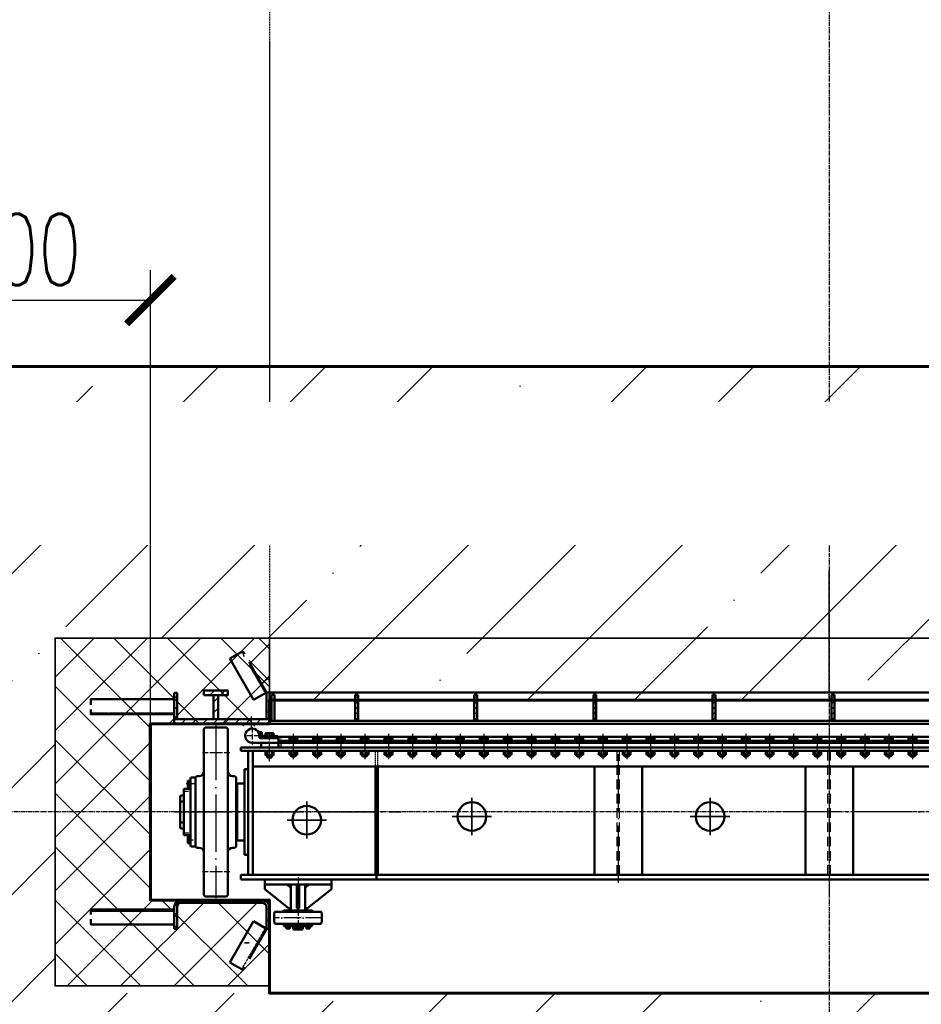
# Model space of a CAD drawing. Header units: millimetres. Extents: x -50096 to 615650, y 194565 to 243945.
# Tile 245 of 256: x 261870 to 265655, y 207885 to 212019. Entities that reach past the tile are written whole.
import ezdxf
from ezdxf import colors
from ezdxf.entities.mleader import LeaderData, LeaderLine
from ezdxf.math import Vec2, Vec3

# ---------------------------------------------------------------- set-up
doc = ezdxf.new("R2010")
doc.units = ezdxf.units.MM
for name, pattern in [('ACAD_ISO02W100', [15, 12, -3]), ('ACAD_ISO04W100', [30, 24, -3, 0, -3]), ('CENTER2', [28.575, 19.05, -3.175, 3.175, -3.175]), ('ГТО-1 Пунктир', [7, 5, -2]), ('осевая', [50.8, 31.75, -6.35, 6.35, -6.35]), ('штриховая 04-2', [6, 4, -2])]:
    doc.linetypes.add(name, pattern=pattern)
doc.layers.get('Defpoints').update_dxf_attribs({"color": 8})
for name, color, linetype, lineweight in [('ГТО Оси 0.25', 7, 'осевая', 25), ('ГТО-2_Бетон_060', 3, 'Continuous', 60), ('ГТО-2_Выноски_035', 2, 'Continuous', 35), ('ГТО-2_Пунктир', 151, 'ГТО-1 Пунктир', 25), ('ГТО-2_Пунктир_025', 151, 'ГТО-1 Пунктир', 25), ('ГТО-2_Размеры_035', 2, 'Continuous', 35), ('ГТО-2_Штриховка', 252, 'Continuous', 18), ('ОЗиМ Металл', 1, 'Continuous', 50), ('ОЗиМ Металл штрих', 230, 'штриховая 04-2', 25), ('ОЗиМ Невидимый', 7, 'ACAD_ISO02W100', 25), ('ОЗиМ Осевой', 7, 'ACAD_ISO04W100', 25), ('ОЗиМ Ось', 7, 'ACAD_ISO04W100', 25), ('ОЗиМ Размерный', 7, 'Continuous', 25), ('ОЗиМ Размеры', 2, 'Continuous', 35)]:
    doc.layers.add(name, color=color, linetype=linetype, lineweight=lineweight)
doc.layers.add('ГТО-2_Штриховка_018', color=7, linetype='Continuous', lineweight=18, true_color=0x6b6b6b)
doc.layers.add('ОЗиМ Оси', color=4, linetype='CENTER2')
doc.styles.add('MOSOBL (isocpeur)', font='isocpeur.ttf')
doc.styles.add('RomanS', font='romans.shx', dxfattribs={"width": 0.7})
doc.dimstyles.new('M200', dxfattribs={"dimscale": 200, "dimtxt": 3, "dimasz": 2, "dimexe": 1.25, "dimexo": 0.625, "dimtad": 3, "dimtoh": 1, "dimdec": 0, "dimtxsty": 'RomanS', "dimblk": 'ARCHTICK', "dimblk1": 'OBLIQUE', "dimblk2": 'ARCHTICK', "dimcen": 3, "dimclrt": 2, "dimaunit": 1, "dimadec": 4, "dimazin": 0, "dimtfac": 1, "dimtdec": 0, "dimtmove": 0, "dimatfit": 3, "dimfxl": 1, "dimtfill": 1, "dimarcsym": 0})

# ---------------------------------------------------------------- blocks, each defined once
blk = doc.blocks.new('awrteqw5t')
at = {"layer": 'ГТО-2_Пунктир'}
blk.add_line((834.4, 2350), (5850, 2350), dxfattribs=at)
blk = doc.blocks.new('A$C09596088')
at = {"layer": 'ГТО-2_Штриховка_018'}
h = blk.add_hatch(dxfattribs=at)
h.set_pattern_fill('ANSI37', color=256, scale=50)
h.paths.add_polyline_path([(-2350, -730), (-2350, -370), (-2850, -370), (-2850, 0), (-2850, 370), (-2350, 370), (-2350, 470), (-2350, 730), (-3249.998957, 730), (-3249.998957, -730)])
h.paths.add_polyline_path([(-3249.998957, -3940), (-2350, -3940), (-2350, -3480), (-2650, -3480), (-2650, -3180), (-2350, -3180), (-2350, -2900), (-2850, -2900), (-2850, -1900), (-2350, -1900), (-2350, -1398.05927), (-2350, -1420), (-3249.998957, -1420)])
h.paths.add_polyline_path([(2850, -370), (2350, -370), (2350, -730), (3249.998957, -730), (3249.998957, 730), (2350, 730), (2350, 470), (2350, 370), (2850, 370), (2850, 0)])
h.paths.add_polyline_path([(2850, -1900), (2850, -2900), (2350, -2900), (2350, -3180), (2650, -3180), (2650, -3480), (2350, -3480), (2350, -3940), (3249.998957, -3940), (3249.998957, -1420), (2350, -1420), (2350, -1398.831811), (2350, -1900)])
at = {"layer": 'ГТО-2_Бетон_060'}
blk.add_lwpolyline([(-2850, 0), (-2850, -370), (-2350, -370), (-2350, -760), (2350, -760), (2350, -370), (2850, -370), (2850, 0), (2850, 370), (2350, 370), (2350, 470), (-2350, 470), (-2350, 370), (-2850, 370)], close=True, dxfattribs=at)
at = {"layer": 'ГТО-2_Размеры_035'}
blk.add_lwpolyline([(-2350, 470), (-2350, 730), (-3249.998957, 730), (-3249.998957, -730), (-2350, -730)], dxfattribs=at)
blk = doc.blocks.new('_ArchTick')
at = {"color": 0, "linetype": 'ByBlock', "const_width": 0.15}
blk.add_lwpolyline([(-0.5, -0.5), (0.5, 0.5)], dxfattribs=at)
blk = doc.blocks.new('*D33')
at = {"layer": 'Defpoints', "color": 0, "transparency": 16777216}
for p in [(262418.4, 210841.9), (261118.4, 208692.9), (262418.4, 208692.9)]:
    blk.add_point(p, dxfattribs=at)
at = {"layer": 'ОЗиМ Размеры', "color": 0, "lineweight": -2, "transparency": 16777216}
for p, q in [((261118.4, 208755.4), (261118.4, 210966.9)), ((262418.4, 208755.4), (262418.4, 210966.9)), ((261118.4, 210841.9), (262418.4, 210841.9))]:
    blk.add_line(p, q, dxfattribs=at)
at = {"layer": 'ОЗиМ Размеры', "color": 0, "lineweight": -2, "transparency": 16777216, "xscale": 200, "yscale": 200, "zscale": 200, "rotation": 180}
blk.add_blockref('_ArchTick', (261118.4, 210841.9), dxfattribs=at)
at = {"layer": 'ОЗиМ Размеры', "color": 0, "lineweight": -2, "transparency": 16777216, "xscale": 200, "yscale": 200, "zscale": 200}
blk.add_blockref('_ArchTick', (262418.4, 210841.9), dxfattribs=at)
at = {"layer": 'ОЗиМ Размеры', "color": 2, "transparency": 16777216, "insert": (261768.4, 211054.4), "char_height": 300, "attachment_point": 5, "style": 'RomanS', "bg_fill": 3, "box_fill_scale": 1.1, "bg_fill_color": 256, "bg_fill_true_color": 13158600, "bg_fill_transparency": 0}
blk.add_mtext('1300', dxfattribs=at)
blk = doc.blocks.new('_Oblique')
at = {"color": 0, "linetype": 'ByBlock', "lineweight": -2}
blk.add_line((-0.5, -0.5), (0.5, 0.5), dxfattribs=at)
blk = doc.blocks.new('*U43')
at = {"layer": 'ГТО Оси 0.25', "ltscale": 5}
blk.add_line((0, -53.5), (0, 53.5), dxfattribs=at)
at = {"layer": 'ОЗиМ Металл'}
for p, q in [((-10, 39.6), (-7.5, 42.1)), ((-7.5, 42.1), (7.5, 42.1)), ((7.5, 42.1), (10, 39.6)), ((-16.5, 18.8), (-16.5, 34.8)), ((-16.5, 34.8), (16.5, 34.8)), ((-10, 39.6), (10, 39.6)), ((-10, 34.8), (-10, 39.6)), ((-8.7, 18.8), (-8.7, 34.8)), ((8.5, 18.8), (8.5, 34.8)), ((10, 34.8), (10, 39.6)), ((16.5, 18.8), (16.5, 34.8)), ((-16.5, -35.7), (-16.5, -23.2)), ((16.5, -35.7), (-16.5, -35.7)), ((-8.2, -35.7), (-8.2, -23.2)), ((8.2, -35.7), (8.2, -23.2)), ((16.5, -35.7), (16.5, -23.2))]:
    blk.add_line(p, q, dxfattribs=at)
at = {"layer": 'ОЗиМ Размеры'}
for p, q in [((-7.5, 42.1), (-7.5, 34.8)), ((7.5, 42.1), (7.5, 34.8))]:
    blk.add_line(p, q, dxfattribs=at)
blk = doc.blocks.new('*U44')
at = {"layer": 'ОЗиМ Размеры', "color": 0, "linetype": 'ByBlock', "lineweight": -2, "transparency": 16777216}
for p in [(0, 0), (100, 0), (200, 0), (300, 0), (400, 0), (500, 0), (600, 0), (700, 0), (800, 0), (900, 0), (1000, 0), (1100, 0), (1200, 0), (1300, 0), (1400, 0), (1500, 0), (1600, 0), (1700, 0), (1800, 0), (1900, 0), (2000, 0), (2100, 0), (2200, 0), (2300, 0), (2400, 0), (2500, 0), (2600, 0)]:
    blk.add_blockref('*U43', p, dxfattribs=at)
blk = doc.blocks.new('A$C509D7D2D')
at = {"layer": 'ОЗиМ Металл'}
for p, q in [((-2625, 349.4), (-2620, 354.4)), ((-2625, 349.4), (-2625, -170)), ((-2525, 349.4), (-2530, 354.4)), ((-2525, 349.4), (-2525, -170)), ((-2422, 290), (-2312, 290)), ((-2387.4, 310), (-2360, 310)), ((-2385, 290), (2385, 290)), ((-2372, 310), (-2312, 310)), ((-2360, 330.5), (-2360, 318)), ((-2340, 330.5), (-2340, 318)), ((-2312, 270), (-2312, 315)), ((-2312, 315), (-2302, 315)), ((-2312, 310), (-2312, 290)), ((-2312, 298), (-870, 298)), ((-870, 298), (-870, 290)), ((-865, 298), (865, 298)), ((-865, 298), (-865, 290)), ((-2470, 256), (-2470, 270)), ((-2360, 229), (-2360, 256)), ((-2360, 229), (-2360, 256)), ((-2340, 229), (-2340, 256)), ((-2340, 229), (-2340, 256)), ((-2360, 229), (-2340, 229)), ((-2360, 229), (-2340, 229)), ((-2455, 179.7), (-2440, 179.7)), ((-1905, -264), (-1905, 191)), ((-1895, -264), (-1895, 191)), ((-985, -264), (-985, 191)), ((-785, -264), (-785, 191)), ((-100, -264), (-100, 191)), ((100, -264), (100, 191)), ((-2679.5, 145), (-2682, 142.5)), ((-2682, -142.5), (-2682, 142.5)), ((-2679.5, 145), (-2661, 145)), ((-2655, 150), (-2660, 145)), ((-2660, 145), (-2660, -145)), ((-2655, 150), (-2645, 150)), ((-2495, 150), (-2505, 150)), ((-2495, 150), (-2490, 145)), ((-2490, 145), (-2490, -70)), ((-2710, 69), (-2710, 97.5)), ((-2710, 97.5), (-2703, 97.5)), ((-2710, -97.5), (-2710, 97.5)), ((-2703, 97.5), (-2682, 97.5)), ((-2682, 123.7), (-2692, 123.7)), ((-2682, 111.3), (-2692, 111.3)), ((-2486, -70), (-2486, 120)), ((-2486, 120), (-2455, 120)), ((-2725, 66), (-2722, 69)), ((-2725, 66), (-2725, -66)), ((-2725, 44.2), (-2710, 44.2)), ((-2722, 69), (-2710, 69)), ((-2725, -44.2), (-2710, -44.2)), ((-2725, -66), (-2722, -69)), ((-2722, -69), (-2710, -69)), ((-2682, -142.5), (-2682, -70)), ((-2490, -70), (-2490, -145)), ((-2703, -97.5), (-2710, -97.5)), ((-2682, -97.5), (-2703, -97.5)), ((-2682, -111.3), (-2692, -111.3)), ((-2682, -123.7), (-2692, -123.7)), ((-2682, -142.5), (-2679.5, -145)), ((-2661, -145), (-2679.5, -145)), ((-2655, -150), (-2660, -145)), ((-2655, -150), (-2645, -150)), ((-2495, -150), (-2505, -150)), ((-2495, -150), (-2490, -145)), ((-2625, -349.4), (-2625, -170)), ((-2525, -349.4), (-2525, -170)), ((-2455, -180.3), (-2440, -180.3)), ((0, -264), (-2470, -264)), ((-2470, -284), (-2470, -264)), ((0, -284), (-2470, -284)), ((-2370, -284), (-2370, -304)), ((-2370, -284), (-2090, -284)), ((-2090, -284), (-2090, -304)), ((-1900, -284), (-1900, -264)), ((0, -264), (2470, -264)), ((0, -284), (2470, -284)), ((-2370, -304), (-2090, -304)), ((-2370, -324), (-2370, -304)), ((-2270, -404), (-2370, -324)), ((-2260, -319), (-2275, -304)), ((-2260, -304), (-2260, -414)), ((-2200, -304), (-2260, -304)), ((-2235, -404), (-2235, -304)), ((-2225, -404), (-2225, -304)), ((-2200, -304), (-2200, -414)), ((-2200, -319), (-2185, -304)), ((-2190, -404), (-2090, -324)), ((-2090, -324), (-2090, -304)), ((-2625, -349.4), (-2620, -354.4)), ((-2525, -349.4), (-2530, -354.4)), ((-2260, -404), (-2270, -404)), ((-2230, -404), (-2235, -404)), ((-2230, -404), (-2225, -404)), ((-2200, -404), (-2190, -404)), ((-2326.2, -419), (-2295, -419)), ((-2295, -419), (-2290, -414)), ((-2295, -419), (-2165, -419)), ((-2170, -414), (-2290, -414)), ((-2200, -414), (-2260, -414)), ((-2200, -414), (-2260, -414)), ((-2165, -419), (-2170, -414)), ((-2165, -419), (-2133.8, -419)), ((-2295, -469), (-2326.2, -469)), ((-2295, -469), (-2290, -474)), ((-2295, -469), (-2165, -469)), ((-2278.5, -474), (-2290, -474)), ((-2273.6, -482.5), (-2271.1, -480)), ((-2272.5, -488.9), (-2272.5, -482.5)), ((-2170, -474), (-2266.5, -474)), ((-2250, -482), (-2250, -492)), ((-2210, -482), (-2250, -482)), ((-2250, -492), (-2248, -494)), ((-2210, -492), (-2250, -492)), ((-2212, -494), (-2248, -494)), ((-2245, -480), (-2245, -482)), ((-2215, -480), (-2215, -482)), ((-2210, -492), (-2212, -494)), ((-2210, -482), (-2210, -492)), ((-2186.4, -482.5), (-2188.9, -480)), ((-2187.5, -488.9), (-2187.5, -482.5)), ((-2170, -474), (-2181.5, -474)), ((-2165, -469), (-2170, -474)), ((-2133.8, -469), (-2165, -469))]:
    blk.add_line(p, q, dxfattribs=at)
at = {"layer": 'ОЗиМ Металл', "ltscale": 0.01}
for p, q in [((-2390, 328), (-2390, 335)), ((-2390, 335), (-2382, 335)), ((-2382, 328), (-2382, 335)), ((-2385, 290), (-2315, 290)), ((-2385, 290), (-2385, 280)), ((-2315, 318), (-2372, 318)), ((-2312, 310), (-2340, 310)), ((-2315, 310), (-2315, 318)), ((2312, 315), (-2302, 315)), ((-2455, 179.7), (-2455, -180.3)), ((2420, 191), (-2420, 191))]:
    blk.add_line(p, q, dxfattribs=at)
at = {"layer": 'ОЗиМ Металл', "ltscale": 10}
for p, q in [((2470, 270), (-2470, 270)), ((2470, 256), (-2470, 256)), ((-2440, -264), (-2440, 256)), ((-2420, -264), (-2420, 256)), ((-2385, 270), (-2385, 280)), ((-1920, 246), (-1920, 246))]:
    blk.add_line(p, q, dxfattribs=at)
at = {"layer": 'ОЗиМ Металл', "ltscale": 0.4}
for p, q in [((-2290, -480), (-2290, -474)), ((-2290, -474), (-2170, -474)), ((-2170, -480), (-2290, -480)), ((-2266.5, -474), (-2170, -474)), ((-2246.2, -480), (-2245, -480)), ((-2213.8, -480), (-2215, -480)), ((-2181.5, -474), (-2170, -474)), ((-2170, -474), (-2170, -480))]:
    blk.add_line(p, q, dxfattribs=at)
at = {"layer": 'ОЗиМ Металл', "ltscale": 0.01}
for points in [[(-2333.5, 318), (-2366.5, 318), (-2366.5, 330.5), (-2333.5, 330.5)], [(-2333.5, 256), (-2366.5, 256), (-2366.5, 238), (-2333.5, 238)], [(-2333.5, 256), (-2366.5, 256), (-2366.5, 238), (-2333.5, 238)]]:
    blk.add_lwpolyline(points, close=True, dxfattribs=at)
at = {"layer": 'ОЗиМ Металл'}
for points in [[(-2682, 130.5), (-2692, 130.5), (-2692, 104.5), (-2682, 104.5)], [(-2682, -104.5), (-2692, -104.5), (-2692, -130.5), (-2682, -130.5)], [(-2280.1, -488.9), (-2280.1, -482.5), (-2264.9, -482.5), (-2264.9, -488.9)], [(-2280, -480), (-2280, -482.5), (-2265, -482.5), (-2265, -480)], [(-2179.9, -488.9), (-2179.9, -482.5), (-2195.1, -482.5), (-2195.1, -488.9)], [(-2180, -480), (-2180, -482.5), (-2195, -482.5), (-2195, -480)]]:
    blk.add_lwpolyline(points, close=True, dxfattribs=at)
blk.add_lwpolyline([(-2455, -120), (-2486, -120), (-2486, -70)], dxfattribs=at)
for centre in [(-2193.5, -34.5), (-1500, -19), (-500, -19)]:
    blk.add_circle(centre, 60, dxfattribs=at)
for centre, radius, start, end in [((-2575, -1395), 1750, 88.5265, 91.4735), ((-2422, 320), 30, 123.5573, 269.9693), ((-2422, 320), 30, 56.4427, 123.5573), ((-2422, 320), 30, 351.7868, 56.4427), ((-2387.4, 315), 5, 171.7868, 270), ((-2645, 170), 20, 270, 0), ((-2505, 170), 20, 180, 270), ((-2645, -170), 20, 0, 90), ((-2505, -170), 20, 90, 180), ((-2575, 1395), 1750, 268.5265, 271.4735), ((-2180, -444), 150, 171.0597, 188.9403), ((-2326.2, -421), 2, 90, 171.0597), ((-2133.8, -421), 2, 8.9403, 90), ((-2280, -444), 150, 351.0597, 8.9403), ((-2326.2, -467), 2, 188.9403, 270), ((-2133.8, -467), 2, 270, 351.0597)]:
    blk.add_arc(centre, radius, start, end, dxfattribs=at)
at = {"layer": 'ОЗиМ Металл', "ltscale": 0.01}
for radius in [18, 10]:
    blk.add_arc((-2372, 328), radius, 180, 270, dxfattribs=at)
at = {"layer": 'ОЗиМ Металл штрих'}
blk.add_line((-2302, 315), (-2302, 270), dxfattribs=at)
at = {"layer": 'ОЗиМ Металл штрих', "ltscale": 0.2}
for p, q in [((-1905, 191), (-1905, 256)), ((-1895, 191), (-1895, 256))]:
    blk.add_line(p, q, dxfattribs=at)
at = {"layer": 'ОЗиМ Металл штрих', "ltscale": 10}
for p, q in [((-890, -264), (-890, 256)), ((-880, -264), (-880, 256)), ((-5, -264), (-5, 256)), ((5, -264), (5, 256)), ((-890, 215), (-890, 246)), ((-880, 215), (-880, 246))]:
    blk.add_line(p, q, dxfattribs=at)
at = {"layer": 'ОЗиМ Осевой'}
for p, q in [((-2422, 358), (-2422, 283.9)), ((-2350, 211.3), (-2350, 334.3)), ((-2350, 211.3), (-2350, 334.3)), ((-2390.2, 320), (-2454.4, 320))]:
    blk.add_line(p, q, dxfattribs=at)
at = {"layer": 'ОЗиМ Осевой', "ltscale": 10}
for p, q in [((0, 347.2), (0, -348.7)), ((-885, -298.1), (-885, 298.2))]:
    blk.add_line(p, q, dxfattribs=at)
at = {"layer": 'ОЗиМ Ось', "ltscale": 10}
for p, q in [((-2575, 373.4), (-2575, -361.7)), ((-2747.7, 0), (-1798.3, 0)), ((2747.7, 0), (-199.9, 0))]:
    blk.add_line(p, q, dxfattribs=at)
at = {"layer": 'ОЗиМ Ось'}
for p, q in [((-2631, 250), (-2515.8, 250)), ((-2714.3, 87.5), (-2689.7, 87.5)), ((-2662.4, 117.5), (-2699.6, 117.5)), ((-2712.9, -87.5), (-2687.4, -87.5)), ((-2694.6, -117.5), (-2667.3, -117.5)), ((-2631, -250), (-2515.8, -250))]:
    blk.add_line(p, q, dxfattribs=at)
at = {"layer": 'ОЗиМ Ось', "ltscale": 3}
for p, q in [((-2230, -274.2), (-2230, -496.9)), ((-2127, -444), (-2334.6, -444))]:
    blk.add_line(p, q, dxfattribs=at)
at = {"layer": 'ОЗиМ Размеры', "ltscale": 0.01}
for p, q in [((-2358.5, 229), (-2358.5, 238)), ((-2358.5, 229), (-2358.5, 238)), ((-2341.5, 229), (-2341.5, 238)), ((-2341.5, 229), (-2341.5, 238))]:
    blk.add_line(p, q, dxfattribs=at)
at = {"layer": 'ОЗиМ Размеры'}
for p, q in [((-2193.5, -111.6), (-2193.5, 43.9)), ((-1500, -96.8), (-1500, 58.8)), ((-500, -96.8), (-500, 58.8)), ((-2276.2, -34.5), (-2110, -34.5)), ((-1417.3, -19.6), (-1583.5, -19.6)), ((-417.3, -19.6), (-583.5, -19.6))]:
    blk.add_line(p, q, dxfattribs=at)
at = {"layer": 'ОЗиМ Размеры', "xscale": -1, "rotation": 180}
blk.add_blockref('*U44', (-2250, 274.8), dxfattribs=at)

msp = doc.modelspace()

# ---------------------------------------------------------------- hatches: boundary and pattern name
h = msp.add_hatch()
h.set_pattern_fill('ANSI31', color=256, scale=10)
h.set_pattern_definition([(45, (126776.375, 338952.348), (-22.4506403, 22.4506403), [])])
h.paths.add_polyline_path([(262548.4, 208322.9, 0.414214), (262518.4, 208292.9), (262518.4, 208282.9), (262518.5, 208282.9), (262518.5, 208219.9), (262518.4, 208202.9), (262530.4, 208202.9), (262530.4, 208282.9), (262530.4, 208292.9, -0.414214), (262548.4, 208310.9), (262888.4, 208310.9, -0.414214), (262906.4, 208292.9), (262906.4, 208202.9), (262918.4, 208202.9), (262918.4, 208292.9, 0.414214), (262888.4, 208322.9)])
at = {"layer": 'ГТО-2_Штриховка_018'}
h = msp.add_hatch(dxfattribs=at)
h.set_pattern_fill('ANSI35', color=256, scale=100)
h.set_pattern_definition([(45, (-98382.44, -494469.8), (-449.0128, 449.0128), []), (45, (-97933.4, -494469.8), (-449.0128, 449.0128), [793.75, -158.75, 0, -158.75])])
h.paths.add_polyline_path([(255018.5, 209422.9), (255918.4, 209422.9), (255918.4, 209162.9), (260618.4, 209162.9), (260618.4, 209422.9), (261518.4, 209422.9), (261518.4, 207932.9), (255018.5, 207932.9)], flags=16)
h.paths.add_polyline_path([(255018.5, 207272.9), (255918.4, 207272.9), (255918.4, 206792.9), (260618.4, 206792.9), (260618.4, 207272.9), (261518.4, 207272.9), (261518.4, 204752.9), (260618.4, 204752.9), (260611.8, 203862.9), (255918.4, 203862.9), (255918.4, 204752.9), (255018.5, 204752.9)], flags=16)
h.paths.add_polyline_path([(262018.5, 209422.9), (262918.4, 209422.9), (262918.4, 209162.9), (267618.4, 209162.9), (267618.4, 209422.9), (268518.4, 209422.9), (268518.4, 207932.9), (262018.5, 207932.9)], flags=16)
h.paths.add_polyline_path([(262018.5, 207272.9), (262918.4, 207272.9), (262918.4, 206792.9), (267618.4, 206792.9), (267618.4, 207272.9), (268518.4, 207272.9), (268518.4, 204752.9), (267618.4, 204752.9), (267618.5, 203862.9), (262918.4, 203862.9), (262918.4, 204752.9), (262018.5, 204752.9)], flags=16)
h.paths.add_polyline_path([(271368.8, 209943.8), (272168.8, 209943.8), (272168.8, 209443.8), (271368.8, 209443.8)], flags=16)
h.paths.add_polyline_path([(272418.8, 209943.8), (272918.8, 209943.8), (272918.8, 209443.8), (272418.8, 209443.8)], flags=16)
h.paths.add_polyline_path([(273898.8, 209943.3), (274698.8, 209943.3), (274698.8, 209443.3), (273898.8, 209443.3)], flags=16)
h.paths.add_polyline_path([(271048.4, 203369.7), (271048.4, 204062.9), (278018.4, 204062.9), (278018.4, 221662.7), (276518.4, 221662.7), (276518.4, 210562.9), (276218.4, 210562.9), (276218.4, 210362.9), (276518.4, 210362.9), (276518.4, 209262.9), (276218.4, 209262.9), (276218.4, 209062.9), (276518.4, 209062.9), (276518.4, 205862.9), (269518.4, 205862.9), (269518.4, 209062.9), (275218.4, 209062.9), (275218.4, 209262.9), (274918.4, 209262.9), (274918.4, 210362.9), (275218.4, 210362.9), (275218.4, 210562.9), (251268.4, 210562.9), (251268.4, 209162.9), (253618.4, 209162.9), (253618.4, 209422.9), (254518.4, 209422.9), (254518.4, 207932.9), (251268.4, 207932.9), (251268.4, 206792.9), (253618.4, 206792.9), (253618.4, 207272.9), (254518.4, 207272.9), (254518.4, 204752.9), (253618.4, 204752.9), (253611.8, 203862.9), (251267, 203862.9), (251268.4, 203362.9), (253617, 203362.9)])

# ---------------------------------------------------------------- linework, layer by layer
at = {"layer": 'ГТО-2_Бетон_060'}
for p, q in [((262918.4, 208322.9), (262418.7, 208322.9)), ((262918.4, 208072.9), (262918.4, 208322.9))]:
    msp.add_line(p, q, dxfattribs=at)
msp.add_lwpolyline([(275218.4, 210562.9), (225018.4, 210562.9)], dxfattribs=at)
at = {"layer": 'ОЗиМ Металл'}
for p, q in [((262888.4, 208322.9), (262548.4, 208322.9)), ((262518.4, 208292.9), (262518.4, 208202.9)), ((262530.4, 208292.9), (262530.4, 208202.9)), ((262530.4, 208202.9), (262530.4, 208282.9)), ((262548.4, 208310.9), (262888.4, 208310.9)), ((262906.4, 208292.9), (262906.4, 208202.9)), ((262918.4, 208202.9), (262918.4, 208292.9)), ((262851.9, 208234.4), (262751.9, 208061.2)), ((262906.4, 208202.9), (262851.9, 208234.4)), ((262518.4, 208202.9), (262530.4, 208202.9)), ((262906.4, 208202.9), (262833.4, 208076.4)), ((262918.4, 208202.9), (262906.4, 208202.9)), ((262806.4, 208029.7), (262751.9, 208061.2)), ((262813.4, 208041.8), (262806.4, 208029.7))]:
    msp.add_line(p, q, dxfattribs=at)
msp.add_lwpolyline([(262168.5, 208262.9), (262168.5, 208282.9), (262518.5, 208282.9), (262518.5, 208219.9), (262168.5, 208219.9), (262168.5, 208242.9)], dxfattribs=at)
for centre, radius, start, end in [((262548.4, 208292.9), 30, 90, 180), ((262888.4, 208292.9), 30, 0, 90), ((262548.4, 208292.9), 18, 90, 180), ((262888.4, 208292.9), 18, 0, 90)]:
    msp.add_arc(centre, radius, start, end, dxfattribs=at)
at = {"layer": 'ОЗиМ Невидимый', "ltscale": 0.2}
msp.add_line((262168.5, 208275.9), (262518.5, 208275.9), dxfattribs=at)
at = {"layer": 'ОЗиМ Невидимый'}
msp.add_line((262901.3, 208205.9), (262801.3, 208032.7), dxfattribs=at)
at = {"layer": 'ОЗиМ Оси'}
msp.add_line((265268.4, 224983), (265268.4, 200768.4), dxfattribs=at)
at = {"layer": 'ОЗиМ Размерный'}
msp.add_line((262018.5, 208242.9), (262018.5, 207962.9), dxfattribs=at)
at = {"layer": 'ОЗиМ Размерный', "ltscale": 0.5}
msp.add_line((262918.4, 207962.9), (262018.5, 207962.9), dxfattribs=at)
at = {"layer": 'ОЗиМ Размеры'}
for p, q in [((262918.4, 208202.9), (262918.4, 207932.9)), ((262813.4, 208142.9), (262833.4, 208142.9)), ((262918.4, 208072.9), (262918.4, 207962.9))]:
    msp.add_line(p, q, dxfattribs=at)

# ---------------------------------------------------------------- block references
at = {"layer": 'ГТО-2_Пунктир_025', "extrusion": (0, 0, -1), "zscale": -1, "rotation": 270}
msp.add_blockref('awrteqw5t', (-265268.4, 215012.9), dxfattribs=at)

# ---------------------------------------------------------------- next in the draw order: leaders
at = {"layer": 'ГТО-2_Выноски_035'}
ml = msp.add_multileader_mtext('Standard', dxfattribs=at)
ml.set_content('Ось паза аварийно-ремонтных затворов', color=256, style='MOSOBL (isocpeur)')
ml.set_leader_properties(color=7, lineweight=-1)
ml.build(insert=Vec2(0, 0))
ml.multileader.update_dxf_attribs({"has_dogleg": 0, "text_left_attachment_type": 6, "text_right_attachment_type": 6, "dogleg_length": 0, "arrow_head_size": 300, "scale": 100})
ctx = ml.context
ctx.base_point, ctx.scale, ctx.char_height, ctx.arrow_head_size, ctx.landing_gap_size, ctx.plane_origin = Vec3(279689.3, 209873.5), 100, 300, 300, 200, Vec3(277261.9, 204996.2)
ctx.left_attachment, ctx.right_attachment, ctx.text_align_type = 6, 6, 1
notes = []
notes.append((ctx, [(0, (1, 1, 0), (279689.3, 209873.5), (1, 0), 0, [(0, [(278982.8, 208692.9)], 0, [])])]))
ctx.mtext.insert, ctx.mtext.width, ctx.mtext.alignment, ctx.mtext.flow_direction = Vec3(282776.8, 210263.5), 6657.464, 2, 5
ctx.mtext.has_bg_fill, ctx.mtext.bg_color, ctx.mtext.bg_scale_factor, ctx.mtext.bg_transparency, ctx.mtext.use_window_bg_color = 1, -1073741824, 1.5, 0, 1
for ctx, leaders in notes:
    for number, flags, end, landing, length, lines in leaders:
        leader = LeaderData()
        leader.index, (leader.has_last_leader_line, leader.has_dogleg_vector, leader.attachment_direction) = number, flags
        leader.last_leader_point, leader.dogleg_vector, leader.dogleg_length = Vec3(end), Vec3(landing), length
        for number, points, colour, breaks in lines:
            line = LeaderLine()
            line.index, line.vertices, line.color, line.breaks = number, Vec3.list(points), colors.encode_raw_color(colour), breaks
            leader.lines.append(line)
        ctx.leaders.append(leader)

# ---------------------------------------------------------------- next in the draw order: hatches: boundary and pattern name
at = {"layer": 'ГТО-2_Штриховка'}
h = msp.add_hatch(dxfattribs=at)
h.set_pattern_fill('ANSI37', scale=30)
h.set_pattern_definition([(45, (-214212.94, -642478.8), (-67.351921, 67.351921), []), (135, (-214212.94, -642478.8), (-67.351921, -67.351921), [])])
h.paths.add_polyline_path([(262918.4, 209422.9), (262833.4, 209422.9), (262833.4, 209321.3), (262906.4, 209194.9), (262918.4, 209194.9)])
at = {"layer": 'ОЗиМ Размеры'}
h = msp.add_hatch(dxfattribs=at)
h.set_pattern_fill('ANSI31', color=256, scale=5)
h.set_pattern_definition([(45, (255327.992, 207683.9), (-11.22532, 11.22532), [])])
h.paths.add_polyline_path([(263290.4, 209184.9), (263278.4, 209184.9), (263278.4, 209074.9), (263290.4, 209074.9)])
h = msp.add_hatch(dxfattribs=at)
h.set_pattern_fill('ANSI31', color=256, scale=5)
h.set_pattern_definition([(45, (255827.992, 207683.9), (-11.22532, 11.22532), [])])
h.paths.add_polyline_path([(263790.4, 209184.9), (263778.4, 209184.9), (263778.4, 209074.9), (263790.4, 209074.9)])
h = msp.add_hatch(dxfattribs=at)
h.set_pattern_fill('ANSI31', color=256, scale=5)
h.set_pattern_definition([(45, (256327.992, 207683.9), (-11.22532, 11.22532), [])])
h.paths.add_polyline_path([(264290.4, 209184.9), (264278.4, 209184.9), (264278.4, 209074.9), (264290.4, 209074.9)])
h = msp.add_hatch(dxfattribs=at)
h.set_pattern_fill('ANSI31', color=256, scale=5)
h.set_pattern_definition([(45, (256827.992, 207683.9), (-11.22532, 11.22532), [])])
h.paths.add_polyline_path([(264790.4, 209184.9), (264778.4, 209184.9), (264778.4, 209074.9), (264790.4, 209074.9)])
h = msp.add_hatch(dxfattribs=at)
h.set_pattern_fill('ANSI31', color=256, scale=5)
h.set_pattern_definition([(45, (257327.992, 207683.9), (-11.22532, 11.22532), [])])
h.paths.add_polyline_path([(265290.4, 209184.9), (265278.4, 209184.9), (265278.4, 209074.9), (265290.4, 209074.9)])

# ---------------------------------------------------------------- next in the draw order: linework, layer by layer
at = {"layer": 'ГТО-2_Бетон_060'}
msp.add_line((262918.4, 209062.9), (262918.4, 209162.9), dxfattribs=at)
at = {"layer": 'ОЗиМ Металл'}
for p, q in [((262806.4, 209368.1), (262751.9, 209336.6)), ((262806.4, 209368.1), (262751.9, 209336.6)), ((262813.4, 209356), (262806.4, 209368.1)), ((262851.9, 209163.4), (262751.9, 209336.6)), ((262906.4, 209194.9), (262833.4, 209321.3)), ((262851.9, 209163.4), (262906.4, 209194.9)), ((262906.4, 209194.9), (262851.9, 209163.4)), ((262918.4, 209139.9), (262918.4, 209194.9)), ((262918.4, 209194.9), (267618.4, 209194.9)), ((262927.4, 209184.9), (262927.4, 209074.9)), ((262927.4, 209184.9), (262939.4, 209184.9)), ((262939.4, 209184.9), (262939.4, 209074.9)), ((263278.4, 209184.9), (263278.4, 209074.9)), ((263278.4, 209184.9), (263290.4, 209184.9)), ((263290.4, 209184.9), (263290.4, 209074.9)), ((263778.4, 209184.9), (263778.4, 209074.9)), ((263778.4, 209184.9), (263790.4, 209184.9)), ((263790.4, 209184.9), (263790.4, 209074.9)), ((264278.4, 209184.9), (264278.4, 209074.9)), ((264278.4, 209184.9), (264290.4, 209184.9)), ((264290.4, 209184.9), (264290.4, 209074.9)), ((264778.4, 209184.9), (264778.4, 209074.9)), ((264778.4, 209184.9), (264790.4, 209184.9)), ((264790.4, 209184.9), (264790.4, 209074.9)), ((265278.4, 209184.9), (265278.4, 209074.9)), ((265278.4, 209184.9), (265290.4, 209184.9)), ((265290.4, 209184.9), (265290.4, 209074.9)), ((262918.4, 209074.9), (267618.4, 209074.9)), ((262918.4, 209062.9), (267618.4, 209062.9))]:
    msp.add_line(p, q, dxfattribs=at)
for points in [[(262643.4, 209182.9), (262743.4, 209182.9), (262743.4, 209202.9), (262643.4, 209202.9)], [(262906.4, 209194.9), (262918.4, 209194.9), (262918.4, 209082.9), (262906.4, 209082.9)], [(262683.4, 209182.9), (262703.4, 209182.9), (262703.4, 209082.9), (262683.4, 209082.9)]]:
    msp.add_lwpolyline(points, close=True, dxfattribs=at)
at = {"layer": 'ОЗиМ Невидимый'}
msp.add_line((262813.4, 209344), (262801.3, 209365.1), dxfattribs=at)
at = {"layer": 'ОЗиМ Невидимый', "ltscale": 0.2}
msp.add_line((262901.3, 209191.9), (262833.4, 209309.3), dxfattribs=at)
at = {"layer": 'ОЗиМ Осевой', "ltscale": 0.3}
msp.add_line((265268.4, 209171.7), (265268.4, 209708.1), dxfattribs=at)
at = {"layer": 'ОЗиМ Осевой'}
msp.add_line((262843.4, 209039.5), (262843.4, 209094), dxfattribs=at)
at = {"layer": 'ОЗиМ Оси'}
msp.add_line((279153, 208692.9), (220922, 208692.9), dxfattribs=at)
at = {"layer": 'ОЗиМ Размерный', "ltscale": 0.5}
for p, q in [((262918.4, 209422.9), (262813.4, 209422.9)), ((262918.4, 209194.9), (262918.4, 209422.9))]:
    msp.add_line(p, q, dxfattribs=at)
at = {"layer": 'ОЗиМ Размеры'}
msp.add_line((262918.4, 209422.9), (267618.4, 209422.9), dxfattribs=at)

# ---------------------------------------------------------------- next in the draw order: block references
at = {"layer": 'ГТО-2_Размеры_035'}
msp.add_blockref('A$C09596088', (265268.4, 208692.9), dxfattribs=at)

# ---------------------------------------------------------------- next in the draw order: dimensions: what is measured, and where the dimension line sits
at = {"layer": 'ОЗиМ Размеры', "color": 0}
dim = msp.add_linear_dim(base=(262418.4, 210841.9), p1=(261118.4, 208692.9), p2=(262418.4, 208692.9), dimstyle='M200', override={"dimscale": 100}, dxfattribs=at)
dim.commit()
dim.dimension.update_dxf_attribs({"geometry": '*D33', "text_midpoint": (261768.4, 211054.4)})

# ---------------------------------------------------------------- next in the draw order: hatches: boundary and pattern name
h = msp.add_hatch()
h.set_pattern_fill('ANSI31', color=256, scale=10)
h.set_pattern_definition([(45, (115005.412, 339414.46), (-22.4506403, 22.4506403), [])])
h.paths.add_polyline_path([(262518.5, 209193.5), (262530.5, 209193.5), (262530.5, 209082.9), (262518.5, 209082.9)])
h.paths.add_polyline_path([(262518.5, 209082.9), (262843.4, 209082.9), (262843.4, 209062.9), (262518.5, 209062.9)])
h.paths.add_polyline_path([(262843.4, 209082.9), (262918.4, 209082.9), (262918.4, 209062.9), (262843.4, 209062.9)])
h.paths.add_polyline_path([(262906.4, 209194.9), (262918.4, 209194.9), (262918.4, 209139.9), (262917.4, 209139.9), (262917.4, 209089.9), (262918.4, 209082.9), (262906.4, 209082.9)])
h.paths.add_polyline_path([(262843.4, 209062.9), (262888.4, 209062.9), (262888.4, 209052.9), (262843.4, 209052.9)])
h.paths.add_polyline_path([(262798.4, 209062.9), (262843.4, 209062.9), (262843.4, 209052.9), (262798.4, 209052.9)])
h.paths.add_polyline_path([(262683.4, 209182.9), (262703.4, 209182.9), (262703.4, 209082.9), (262683.4, 209082.9)])
edge = h.paths.add_edge_path()
edge.add_line((262643.4, 209202.9), (262695, 209202.9))
edge.add_line((262695, 209202.9), (262697.2, 209196.6))
edge.add_arc((262698.5, 209193.1), 3.75, 109.7141, 289.7141)
edge.add_arc((262698.5, 209193.1), 3.75, 289.7141, 469.7141)
edge.add_line((262697.2, 209196.6), (262695, 209202.9))
edge.add_line((262695, 209202.9), (262743.4, 209202.9))
edge.add_line((262743.4, 209202.9), (262743.4, 209182.9))
edge.add_line((262743.4, 209182.9), (262643.4, 209182.9))
edge.add_line((262643.4, 209182.9), (262643.4, 209202.9))

# ---------------------------------------------------------------- next in the draw order: linework, layer by layer
at = {"layer": 'ГТО-2_Бетон_060'}
for p, q in [((262418.7, 208322.9), (262417.3, 209062.9)), ((262417.3, 209062.9), (262918.4, 209062.9))]:
    msp.add_line(p, q, dxfattribs=at)
at = {"layer": 'ОЗиМ Металл'}
for p, q in [((262530.5, 209192.9), (262518.5, 209192.9)), ((262518.5, 209192.9), (262530.5, 209192.9)), ((262518.5, 209062.9), (262518.5, 209192.9)), ((262530.5, 209082.9), (262530.5, 209192.9))]:
    msp.add_line(p, q, dxfattribs=at)
msp.add_lwpolyline([(262168.4, 209122.9), (262168.4, 209102.9), (262518.4, 209102.9), (262518.4, 209165.9), (262168.4, 209165.9), (262168.4, 209142.9)], dxfattribs=at)
msp.add_lwpolyline([(262518.5, 209082.9), (262918.4, 209082.9), (262918.4, 209062.9), (262518.5, 209062.9)], close=True, dxfattribs=at)
at = {"layer": 'ОЗиМ Невидимый', "ltscale": 0.5}
msp.add_line((262168.4, 209108.9), (262518.4, 209108.9), dxfattribs=at)
at = {"layer": 'ОЗиМ Размерный'}
for p, q in [((262018.5, 209422.9), (262018.5, 209142.9)), ((262018.5, 209122.9), (262018.5, 208262.9))]:
    msp.add_line(p, q, dxfattribs=at)
at = {"layer": 'ОЗиМ Размерный', "ltscale": 0.5}
msp.add_line((262813.4, 209422.9), (262018.5, 209422.9), dxfattribs=at)

# ---------------------------------------------------------------- next in the draw order: block references
at = {"color": 5}
msp.add_blockref('A$C509D7D2D', (265268.4, 208692.9), dxfattribs=at)

doc.saveas('drawing.dxf')
